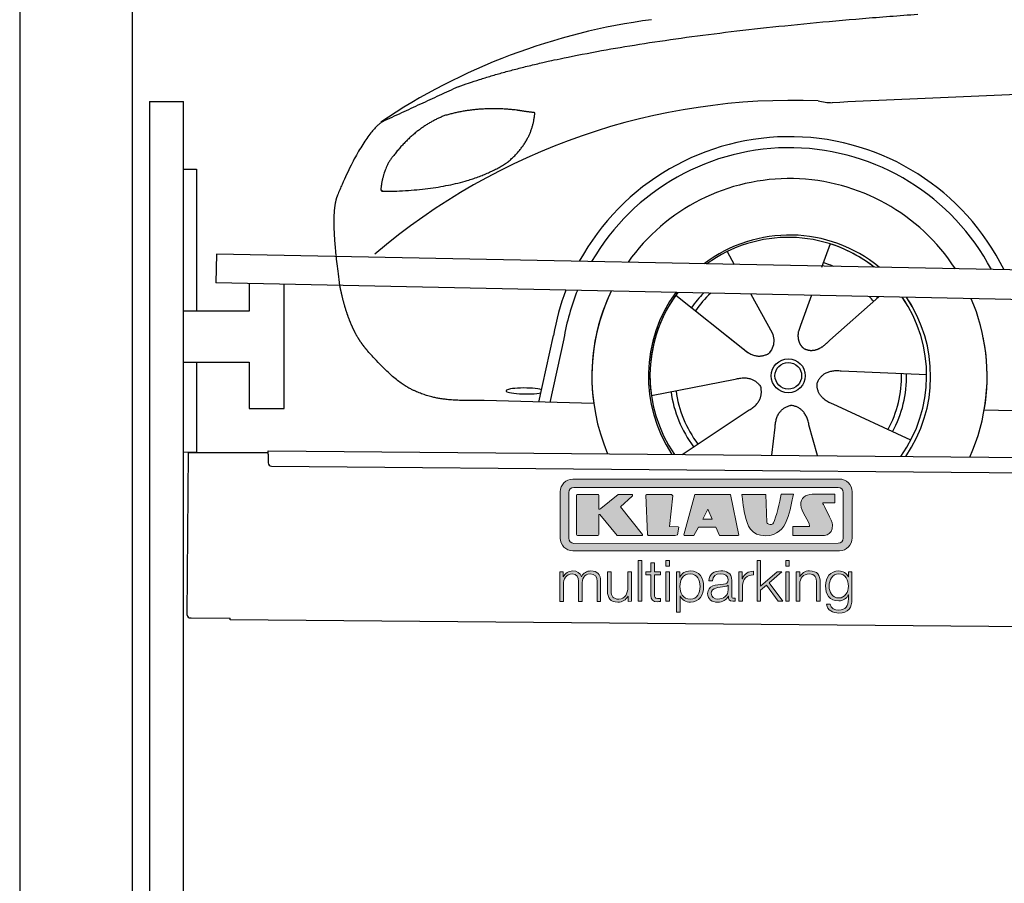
# Model space of a CAD drawing. Header units: millimetres. Extents: x -411 to 6777, y 0 to 6677.
# Tile 2 of 6: x 0 to 1744, y 3728 to 5257. Entities that reach past the tile are written whole.
import ezdxf

# ---------------------------------------------------------------- set-up
doc = ezdxf.new("R2010")
doc.units = ezdxf.units.MM
for name, color, linetype, lineweight in [('car', 10, 'Continuous', 25), ('Gebäude', 7, 'Continuous', 25), ('Logo', 7, 'Continuous', 25), ('Plattform', 7, 'Continuous', 25), ('Ständer hinten', 7, 'Continuous', 25)]:
    doc.layers.add(name, color=color, linetype=linetype, lineweight=lineweight)

# ---------------------------------------------------------------- blocks, each defined once
blk = doc.blocks.new('Car')
at = {"layer": 'car'}
for p, q in [((1390.5, 4873), (1375.8, 4831.1)), ((1208.4, 4857.6), (1221.1, 4835.1)), ((1208.5, 4857.6), (1221.2, 4835.1)), ((1118.1, 4779.5), (1237.6, 4686.6)), ((1250.7, 4782.9), (1289.2, 4714.6)), ((1358.4, 4781.6), (1339.4, 4727.7)), ((1477.6, 4780.2), (1391.5, 4702.7)), ((1339.4, 4727.7), (1335.7, 4717.3)), ((1200.2, 4715.7), (1246.7, 4679.5)), ((877.5, 4588.2), (902.1, 4706.1)), ((920.6, 4700.8), (897, 4587.9)), ((1563.6, 4642.7), (1412.2, 4647.7)), ((1076.4, 4601.5), (1224.8, 4631.8)), ((974.5, 4586.5), (780.3, 4590)), ((1536.4, 4526.5), (1398.5, 4589.2)), ((1131.9, 4497.8), (1248.1, 4576.5)), ((1666.2, 4581.7), (3715.1, 4547)), ((1371.8, 4497.9), (1356, 4552.5)), ((1290.6, 4497.8), (1296.2, 4547.4))]:
    blk.add_line(p, q, dxfattribs=at)
for radius in [30.1, 23.6]:
    blk.add_circle((1318.6, 4638.8), radius, dxfattribs=at)
for centre, radius, start, end in [((1227.6, 4155.6), 1122.3, 98.0395, 124.4377), ((1332.2, 3985.2), 1141.2, 88.2487, 130.916), ((1393.5, 5240.3), 117.4, 256.9855, 269.1884), ((1320.7, 4637.9), 424.2, 26.9197, 151.8432), ((1320.4, 4637.7), 404.8, 28.396, 150.3669), ((1320.7, 4637.9), 350, 33.4585, 145.3045), ((1320.7, 4637.9), 250, 51.0494, 127.7135), ((1318.6, 4638.8), 245, 52.2371, 126.5259), ((1318.6, 4638.8), 245, 52.2371, 72.9266), ((1318.6, 4638.8), 209.6, 68.0621, 73.3995), ((1320.7, 4637.9), 424.2, 159.4632, 170.7471), ((1320.7, 4637.9), 424.2, 159.4632, 170.7471), ((1320.4, 4637.7), 404.8, 158.434, 171.0238), ((1320.7, 4637.9), 350, 155.0104, 203.6179), ((1320.7, 4637.9), 350, 155.0104, 188.4487), ((1320.7, 4637.9), 350, 155.0104, 157.8717), ((1320.7, 4637.9), 250, 144.1237, 214.1037), ((1318.6, 4638.8), 245, 143.5289, 188.7348), ((1318.6, 4638.8), 245, 144.9266, 215.1376), ((1320.7, 4637.9), 250, 144.1237, 148.496), ((1318.6, 4638.8), 245, 143.5289, 148.0172), ((1318.6, 4638.8), 209.6, 136.2024, 145.3995), ((1318.6, 4638.8), 200.6, 133.7482, 145.5463), ((1318.6, 4638.8), 200.6, 41.6402, 44.9032), ((1318.6, 4638.8), 200.6, 41.6402, 44.9032), ((1318.6, 4638.8), 209.6, 41.655, 42.449), ((1318.6, 4638.8), 245, 30.7457, 35.1225), ((1318.6, 4638.8), 245, 324.9119, 35.1225), ((1320.7, 4637.9), 250, 30.267, 34.5277), ((1320.7, 4637.9), 250, 325.9458, 34.5277), ((1320.7, 4637.9), 350, 350.7505, 23.641), ((1320.7, 4637.9), 350, 350.7505, 23.641), ((1320.7, 4637.9), 350, 336.4317, 11.924), ((1318.6, 4638.8), 200.6, 332.1152, 1.5463), ((1318.6, 4638.8), 209.6, 332.262, 1.3995), ((1318.6, 4638.8), 209.6, 188.262, 217.3995), ((1318.6, 4638.8), 200.6, 188.1152, 217.5463)]:
    blk.add_arc(centre, radius, start, end, dxfattribs=at)
blk.add_ellipse((852.8, 4607.6), major_axis=(33.6, 0), ratio=0.157274, start_param=0.513473, end_param=5.704241, dxfattribs=at)
for points, degree in [([(729.5, 5145.1), (965.3, 5233.8), (1541.9, 5281)], 2), ([(4700.6, 5237), (3823.9, 5257.4), (1391.9, 5122.9)], 2), ([(729.5, 5145.1), (595.8, 5081.9)], 1), ([(705.9, 5093.8), (653.8, 5072.6), (616.3, 5022.3)], 2), ([(832.8, 5104.7), (765.2, 5111.8), (705.9, 5093.8)], 2), ([(816.5, 5011.1), (862.2, 5048.5), (865.5, 5100.4)], 2), ([(865.5, 5100.4), (847.7, 5102.3), (832.8, 5104.7)], 2), ([(595.8, 5081.9), (561.4, 5058.8), (517.4, 4951.3)], 2), ([(616.3, 5022.3), (598.2, 5002.3), (593.8, 4961)], 2), ([(595.1, 4958.7), (739.8, 4960.6), (816.5, 5011.1)], 2), ([(593.8, 4961), (597.2, 4960.9), (595.1, 4958.7)], 2), ([(517.4, 4951.3), (511, 4935.4), (509.2, 4906.9), (510.6, 4874.5), (522.5, 4791.4)], 4), ([(1237.6, 4686.6), (1261.1, 4664.9), (1284.3, 4678.4)], 2), ([(1412.2, 4647.7), (1380.5, 4651.4), (1369.7, 4626.8)], 2), ([(1224.8, 4631.8), (1255.5, 4640.8), (1270.2, 4618.4)], 2), ([(1398.5, 4589.2), (1368.4, 4600), (1369.7, 4626.8)], 2), ([(1248.1, 4576.5), (1276, 4592.2), (1270.2, 4618.4)], 2), ([(1296.2, 4547.4), (1297.1, 4579.4), (1323, 4586.5)], 2), ([(1356, 4552.5), (1349.7, 4583.8), (1323, 4586.5)], 2)]:
    blk.add_open_spline(points, degree=degree, dxfattribs=at)
for points, degree, knots in [([(522.5, 4791.4), (523.4, 4787.2), (524.3, 4783), (525.3, 4778.9), (526.3, 4774.8), (529.9, 4760), (534, 4746.4), (538.6, 4734), (543.5, 4722.7)], 4, [0.4914944, 0.4914944, 0.4914944, 0.4914944, 0.4914944, 0.5422469, 0.5422469, 0.5422469, 0.5422469, 0.728655, 0.728655, 0.728655, 0.728655, 0.728655]), ([(543.2, 4723.4), (544.6, 4720.2), (546, 4717.1), (547.5, 4714.1), (548.9, 4711.3), (554.7, 4700.2), (560.7, 4690.9), (567, 4683), (573.6, 4675.6)], 4, [0.7288005, 0.7288005, 0.7288005, 0.7288005, 0.7288005, 0.7843928, 0.7843928, 0.7843928, 0.7843928, 1, 1, 1, 1, 1]), ([(1289.2, 4714.6), (1290.9, 4710.5), (1291.9, 4706.6), (1292.2, 4702.7), (1293, 4694.1), (1290.3, 4686), (1284.3, 4678.4)], 3, [0.2167758, 0.2167758, 0.2167758, 0.2167758, 0.4600873, 0.4600873, 0.4600873, 1, 1, 1, 1]), ([(1335.7, 4717.3), (1335.2, 4714.2), (1334.9, 4711.2), (1335, 4708.2), (1335.4, 4705.4), (1336.2, 4699.7), (1338.3, 4694.3), (1341.9, 4689.8), (1346.8, 4686.8)], 4, [0.3191838, 0.3191838, 0.3191838, 0.3191838, 0.3191838, 0.5438253, 0.5438253, 0.5438253, 0.5438253, 1, 1, 1, 1, 1]), ([(1391.5, 4702.7), (1391.5, 4702.7), (1391.5, 4702.7), (1391.5, 4702.7), (1391.5, 4702.7), (1382.4, 4692.9), (1371.9, 4682.8), (1357.6, 4680.3), (1346.8, 4686.8)], 4, [-0.000003, -0.000003, -0.000003, -0.000003, -0.000003, 0, 0, 0, 0, 1, 1, 1, 1, 1]), ([(780.3, 4590), (755.6, 4590.4), (700, 4586.3), (663.8, 4599.9), (619.9, 4624.6), (573.6, 4675.6)], 4, [0, 0, 0, 0, 0, 0.597866, 1, 1, 1, 1, 1])]:
    blk.add_open_spline(points, degree=degree, knots=knots, dxfattribs=at)
blk = doc.blocks.new('KLAUS')
at = {"layer": 'Logo'}
h = blk.add_hatch(color=8, dxfattribs=at)
h.dxf.hatch_style = 2
edge = h.paths.add_edge_path()
edge.add_spline(control_points=[(3.6, 29.09), (2.88, 29.09), (2.3, 28.51), (2.3, 27.8), (2.3, 27.8), (2.3, 16.11), (2.3, 16.11), (2.3, 15.39), (2.88, 14.81), (3.6, 14.81), (3.6, 14.81), (71.16, 14.81), (71.16, 14.81), (71.88, 14.81), (72.46, 15.39), (72.46, 16.11), (72.46, 16.11), (72.46, 27.8), (72.46, 27.8), (72.46, 28.51), (71.88, 29.09), (71.16, 29.09), (71.16, 29.09), (3.6, 29.09), (3.6, 29.09), (3.6, 29.09), (3.6, 29.09), (3.6, 29.09)], knot_values=[0, 0, 0, 0, 1, 1, 1, 2, 2, 2, 3, 3, 3, 4, 4, 4, 5, 5, 5, 6, 6, 6, 7, 7, 7, 8, 8, 8, 9, 9, 9, 9], degree=3, periodic=0)
edge = h.paths.add_edge_path()
edge.add_spline(control_points=[(3.35, 31.23), (3.35, 31.23), (71.47, 31.23), (71.47, 31.23), (73.26, 31.23), (74.71, 29.77), (74.71, 27.99), (74.71, 27.99), (74.71, 16.17), (74.71, 16.17), (74.71, 14.38), (73.26, 12.93), (71.47, 12.93), (71.47, 12.93), (3.35, 12.93), (3.35, 12.93), (1.56, 12.93), (0.11, 14.38), (0.11, 16.17), (0.11, 16.17), (0.11, 27.99), (0.11, 27.99), (0.11, 29.77), (1.56, 31.23), (3.35, 31.23), (3.35, 31.23), (3.35, 31.23), (3.35, 31.23)], knot_values=[0, 0, 0, 0, 1, 1, 1, 2, 2, 2, 3, 3, 3, 4, 4, 4, 5, 5, 5, 6, 6, 6, 7, 7, 7, 8, 8, 8, 9, 9, 9, 9], degree=3, periodic=0)
h = blk.add_hatch(color=8, dxfattribs=at)
h.dxf.hatch_style = 2
edge = h.paths.add_edge_path()
edge.add_spline(control_points=[(4.5, 27.33), (4.5, 27.33), (9.7, 27.33), (9.7, 27.33), (9.84, 27.33), (9.96, 27.22), (9.96, 27.08), (9.96, 27.08), (9.96, 23.69), (9.96, 23.69), (9.96, 23.69), (9.94, 23.64), (10.04, 23.59), (10.14, 23.53), (10.2, 23.57), (10.2, 23.57), (10.2, 23.57), (10.51, 23.75), (10.51, 23.75), (10.51, 23.75), (14.94, 27.33), (14.94, 27.33), (14.94, 27.33), (18.41, 27.33), (18.41, 27.33), (18.41, 27.33), (18.49, 27.33), (18.56, 27.2), (18.65, 27.04), (18.53, 26.91), (18.53, 26.91), (18.53, 26.91), (15.49, 24.11), (15.49, 24.11), (15.49, 24.11), (21.14, 17.06), (21.14, 17.06), (21.14, 17.06), (21.13, 16.91), (21.13, 16.91), (21.08, 16.84), (20.99, 16.82), (20.99, 16.82), (20.99, 16.82), (14.7, 16.82), (14.7, 16.82), (14.7, 16.82), (10.26, 22.17), (10.26, 22.17), (10.26, 22.17), (10.19, 22.24), (10.08, 22.21), (9.97, 22.18), (9.96, 22.11), (9.96, 22.11), (9.96, 22.11), (9.96, 17.08), (9.96, 17.08), (9.96, 16.94), (9.84, 16.82), (9.7, 16.82), (9.7, 16.82), (4.5, 16.82), (4.5, 16.82), (4.36, 16.82), (4.25, 16.94), (4.25, 17.08), (4.25, 17.08), (4.25, 27.08), (4.25, 27.08), (4.25, 27.22), (4.36, 27.33), (4.5, 27.33), (4.5, 27.33), (4.5, 27.33), (4.5, 27.33)], knot_values=[0, 0, 0, 0, 1, 1, 1, 2, 2, 2, 3, 3, 3, 4, 4, 4, 5, 5, 5, 6, 6, 6, 7, 7, 7, 8, 8, 8, 9, 9, 9, 10, 10, 10, 11, 11, 11, 12, 12, 12, 13, 13, 13, 14, 14, 14, 15, 15, 15, 16, 16, 16, 17, 17, 17, 18, 18, 18, 19, 19, 19, 20, 20, 20, 21, 21, 21, 22, 22, 22, 23, 23, 23, 24, 24, 24, 25, 25, 25, 25], degree=3, periodic=0)
h = blk.add_hatch(color=8, dxfattribs=at)
h.dxf.hatch_style = 2
h.paths.add_polyline_path([(22.42, 17.06), (21.97, 27.15), (22.24, 27.33), (28.55, 27.33), (28.86, 26.97), (28.01, 19.08), (30.26, 19.07), (30.44, 18.95), (30.08, 16.95), (29.49, 16.82), (22.6, 16.82)])
h = blk.add_hatch(color=8, dxfattribs=at)
h.paths.add_polyline_path([(36.52, 21.01), (38.93, 21.01), (37.87, 23.57)])
h.paths.add_polyline_path([(34.52, 27.33), (43.65, 27.33), (45.76, 16.94), (45.57, 16.82), (40.83, 16.82), (39.89, 18.95), (35.42, 18.95), (34.27, 16.82), (31.78, 16.82), (31.66, 17)])
h = blk.add_hatch(color=8, dxfattribs=at)
h.dxf.hatch_style = 2
edge = h.paths.add_edge_path()
edge.add_spline(control_points=[(52.69, 27.32), (52.69, 27.32), (52.88, 20.14), (52.88, 20.14), (53.01, 19.89), (53.2, 19.77), (53.43, 19.71), (53.91, 19.59), (54.43, 19.57), (54.64, 20.03), (55.23, 21.34), (56.27, 25.45), (56.6, 27.33), (56.6, 27.33), (59.77, 27.33), (59.77, 27.33), (58.77, 23.9), (58.56, 16.82), (52.63, 16.76), (48.72, 16.72), (48.01, 19.35), (47.27, 22.24), (46.89, 23.68), (46.54, 27.33), (46.54, 27.33), (46.54, 27.33), (52.69, 27.32), (52.69, 27.32), (52.69, 27.32), (52.69, 27.32), (52.69, 27.32)], knot_values=[0, 0, 0, 0, 1, 1, 1, 2, 2, 2, 3, 3, 3, 4, 4, 4, 5, 5, 5, 6, 6, 6, 7, 7, 7, 8, 8, 8, 9, 9, 9, 10, 10, 10, 10], degree=3, periodic=0)
h = blk.add_hatch(color=8, dxfattribs=at)
h.dxf.hatch_style = 2
edge = h.paths.add_edge_path()
edge.add_spline(control_points=[(64.46, 27.33), (64.46, 27.33), (70.31, 27.33), (70.31, 27.33), (70.31, 26.52), (70.31, 26.02), (70.31, 25.12), (70.31, 25.12), (67.3, 25.12), (67.3, 25.12), (67.24, 25.04), (67.25, 25.11), (67.25, 24.91), (67.25, 24.88), (69.73, 20.38), (69.73, 19.57), (69.73, 16.4), (67.22, 16.81), (65.9, 16.82), (65.9, 16.82), (59.59, 16.82), (59.59, 16.82), (59.59, 17.76), (59.59, 18.23), (59.59, 19.14), (59.59, 19.14), (63.75, 19.14), (63.75, 19.14), (63.82, 19.22), (63.81, 19.11), (63.81, 19.31), (63.81, 20.32), (61.58, 23.06), (61.58, 24.63), (61.58, 26.33), (62.83, 27.34), (64.46, 27.33), (64.46, 27.33), (64.46, 27.33), (64.46, 27.33)], knot_values=[0, 0, 0, 0, 1, 1, 1, 2, 2, 2, 3, 3, 3, 4, 4, 4, 5, 5, 5, 6, 6, 6, 7, 7, 7, 8, 8, 8, 9, 9, 9, 10, 10, 10, 11, 11, 11, 12, 12, 12, 13, 13, 13, 13], degree=3, periodic=0)
h = blk.add_hatch(color=30, dxfattribs=at)
h.dxf.hatch_style = 2
h.paths.add_polyline_path([(20.07, 0), (20.99, 0), (20.99, 10.45), (20.07, 10.45)])
h = blk.add_hatch(color=30, dxfattribs=at)
h.paths.add_polyline_path([(27.1, 0), (28.03, 0), (28.03, 7.55), (27.1, 7.55)])
h.paths.add_polyline_path([(27.1, 8.98), (28.03, 8.98), (28.03, 10.45), (27.1, 10.45)])
h = blk.add_hatch(color=30, dxfattribs=at)
h.dxf.hatch_style = 2
h.paths.add_polyline_path([(50.4, 0), (51.32, 0), (51.32, 2.87), (52.82, 4.11), (55.8, 0), (56.96, 0), (53.52, 4.76), (56.74, 7.55), (55.51, 7.55), (51.32, 3.89), (51.32, 10.45), (50.4, 10.45)])
h = blk.add_hatch(color=30, dxfattribs=at)
h.paths.add_polyline_path([(57.74, 0), (58.66, 0), (58.66, 7.55), (57.74, 7.55)])
h.paths.add_polyline_path([(57.74, 8.98), (58.66, 8.98), (58.66, 10.45), (57.74, 10.45)])
h = blk.add_hatch(color=30, dxfattribs=at)
h.dxf.hatch_style = 2
edge = h.paths.add_edge_path()
edge.add_spline(control_points=[(0, 0), (0, 0), (0.92, 0), (0.92, 0), (0.92, 0), (0.92, 4.22), (0.92, 4.22), (0.94, 5.8), (1.58, 7), (3.18, 7), (4.35, 7), (4.77, 6.15), (4.76, 5.12), (4.76, 5.12), (4.76, 0), (4.76, 0), (4.76, 0), (5.68, 0), (5.68, 0), (5.68, 0), (5.68, 4.27), (5.68, 4.27), (5.68, 5.68), (6.14, 7), (7.73, 7), (9.05, 7), (9.52, 6.32), (9.52, 5.08), (9.52, 5.08), (9.52, 0), (9.52, 0), (9.52, 0), (10.44, 0), (10.44, 0), (10.44, 0), (10.44, 5.12), (10.44, 5.12), (10.44, 6.91), (9.59, 7.77), (7.94, 7.77), (6.94, 7.77), (5.99, 7.29), (5.54, 6.3), (5.26, 7.29), (4.36, 7.77), (3.37, 7.77), (2.17, 7.77), (1.38, 7.19), (0.89, 6.28), (0.89, 6.28), (0.85, 6.28), (0.85, 6.28), (0.85, 6.28), (0.85, 7.55), (0.85, 7.55), (0.85, 7.55), (0, 7.55), (0, 7.55), (0, 7.55), (0, 0), (0, 0), (0, 0), (0, 0), (0, 0)], knot_values=[0, 0, 0, 0, 1, 1, 1, 2, 2, 2, 3, 3, 3, 4, 4, 4, 5, 5, 5, 6, 6, 6, 7, 7, 7, 8, 8, 8, 9, 9, 9, 10, 10, 10, 11, 11, 11, 12, 12, 12, 13, 13, 13, 14, 14, 14, 15, 15, 15, 16, 16, 16, 17, 17, 17, 18, 18, 18, 19, 19, 19, 20, 20, 20, 21, 21, 21, 21], degree=3, periodic=0)
h = blk.add_hatch(color=30, dxfattribs=at)
h.dxf.hatch_style = 2
edge = h.paths.add_edge_path()
edge.add_spline(control_points=[(18.31, 7.55), (18.31, 7.55), (17.39, 7.55), (17.39, 7.55), (17.39, 7.55), (17.39, 3.59), (17.39, 3.59), (17.39, 2.05), (16.7, 0.56), (15.12, 0.56), (13.66, 0.56), (13.15, 1.27), (13.1, 2.64), (13.1, 2.64), (13.1, 7.55), (13.1, 7.55), (13.1, 7.55), (12.18, 7.55), (12.18, 7.55), (12.18, 7.55), (12.18, 2.65), (12.18, 2.65), (12.18, 0.89), (12.93, -0.22), (14.83, -0.22), (15.96, -0.22), (16.95, 0.35), (17.44, 1.36), (17.44, 1.36), (17.47, 1.36), (17.47, 1.36), (17.47, 1.36), (17.47, 0), (17.47, 0), (17.47, 0), (18.31, 0), (18.31, 0), (18.31, 0), (18.31, 7.55), (18.31, 7.55), (18.31, 7.55), (18.31, 7.55), (18.31, 7.55)], knot_values=[0, 0, 0, 0, 1, 1, 1, 2, 2, 2, 3, 3, 3, 4, 4, 4, 5, 5, 5, 6, 6, 6, 7, 7, 7, 8, 8, 8, 9, 9, 9, 10, 10, 10, 11, 11, 11, 12, 12, 12, 13, 13, 13, 14, 14, 14, 14], degree=3, periodic=0)
h = blk.add_hatch(color=30, dxfattribs=at)
h.dxf.hatch_style = 2
edge = h.paths.add_edge_path()
edge.add_spline(control_points=[(24.22, 9.82), (24.22, 9.82), (23.3, 9.82), (23.3, 9.82), (23.3, 9.82), (23.3, 7.55), (23.3, 7.55), (23.3, 7.55), (21.98, 7.55), (21.98, 7.55), (21.98, 7.55), (21.98, 6.78), (21.98, 6.78), (21.98, 6.78), (23.3, 6.78), (23.3, 6.78), (23.3, 6.78), (23.3, 1.61), (23.3, 1.61), (23.28, 0.32), (23.71, -0.09), (24.94, -0.09), (25.22, -0.09), (25.48, -0.06), (25.76, -0.06), (25.76, -0.06), (25.76, 0.73), (25.76, 0.73), (25.5, 0.7), (25.23, 0.69), (24.97, 0.69), (24.31, 0.73), (24.22, 1.08), (24.22, 1.68), (24.22, 1.68), (24.22, 6.78), (24.22, 6.78), (24.22, 6.78), (25.76, 6.78), (25.76, 6.78), (25.76, 6.78), (25.76, 7.55), (25.76, 7.55), (25.76, 7.55), (24.22, 7.55), (24.22, 7.55), (24.22, 7.55), (24.22, 9.82), (24.22, 9.82), (24.22, 9.82), (24.22, 9.82), (24.22, 9.82)], knot_values=[0, 0, 0, 0, 1, 1, 1, 2, 2, 2, 3, 3, 3, 4, 4, 4, 5, 5, 5, 6, 6, 6, 7, 7, 7, 8, 8, 8, 9, 9, 9, 10, 10, 10, 11, 11, 11, 12, 12, 12, 13, 13, 13, 14, 14, 14, 15, 15, 15, 16, 16, 16, 17, 17, 17, 17], degree=3, periodic=0)
h = blk.add_hatch(color=30, dxfattribs=at)
edge = h.paths.add_edge_path()
edge.add_spline(control_points=[(35.84, 3.78), (35.84, 2.21), (35.12, 0.56), (33.37, 0.56), (31.4, 0.56), (30.72, 2.21), (30.72, 3.78), (30.72, 5.49), (31.33, 7), (33.37, 7), (35.12, 7), (35.84, 5.34), (35.84, 3.78), (35.84, 3.78), (35.84, 3.78), (35.84, 3.78)], knot_values=[0, 0, 0, 0, 1, 1, 1, 2, 2, 2, 3, 3, 3, 4, 4, 4, 5, 5, 5, 5], degree=3, periodic=0)
edge = h.paths.add_edge_path()
edge.add_spline(control_points=[(29.79, -2.8), (29.79, -2.8), (30.72, -2.8), (30.72, -2.8), (30.72, -2.8), (30.72, 1.43), (30.72, 1.43), (30.72, 1.43), (30.74, 1.43), (30.74, 1.43), (31.14, 0.35), (32.24, -0.22), (33.37, -0.22), (35.66, -0.22), (36.76, 1.64), (36.76, 3.78), (36.76, 5.91), (35.66, 7.77), (33.37, 7.77), (32.15, 7.77), (31.1, 7.14), (30.67, 6.12), (30.67, 6.12), (30.64, 6.12), (30.64, 6.12), (30.64, 6.12), (30.64, 7.55), (30.64, 7.55), (30.64, 7.55), (29.79, 7.55), (29.79, 7.55), (29.79, 7.55), (29.79, -2.8), (29.79, -2.8), (29.79, -2.8), (29.79, -2.8), (29.79, -2.8)], knot_values=[0, 0, 0, 0, 1, 1, 1, 2, 2, 2, 3, 3, 3, 4, 4, 4, 5, 5, 5, 6, 6, 6, 7, 7, 7, 8, 8, 8, 9, 9, 9, 10, 10, 10, 11, 11, 11, 12, 12, 12, 12], degree=3, periodic=0)
h = blk.add_hatch(color=30, dxfattribs=at)
edge = h.paths.add_edge_path()
edge.add_spline(control_points=[(43.03, 2.93), (43.04, 1.45), (41.8, 0.56), (40.39, 0.56), (39.53, 0.56), (38.71, 1.13), (38.71, 2.05), (38.71, 3.53), (40.66, 3.51), (42.22, 3.79), (42.47, 3.84), (42.88, 3.91), (43, 4.13), (43, 4.13), (43.03, 4.13), (43.03, 4.13), (43.03, 4.13), (43.03, 2.93), (43.03, 2.93), (43.03, 2.93), (43.03, 2.93), (43.03, 2.93)], knot_values=[0, 0, 0, 0, 1, 1, 1, 2, 2, 2, 3, 3, 3, 4, 4, 4, 5, 5, 5, 6, 6, 6, 7, 7, 7, 7], degree=3, periodic=0)
edge = h.paths.add_edge_path()
edge.add_spline(control_points=[(39.03, 5.24), (39.06, 6.47), (39.91, 7), (41.05, 7), (42.14, 7), (43.03, 6.69), (43.03, 5.45), (43.03, 4.61), (42.6, 4.51), (41.84, 4.42), (39.85, 4.19), (37.79, 4.11), (37.79, 1.99), (37.79, 0.47), (38.93, -0.22), (40.32, -0.22), (41.77, -0.22), (42.43, 0.34), (43.07, 1.32), (43.07, 1.32), (43.1, 1.32), (43.1, 1.32), (43.1, 0.53), (43.25, 0), (44.19, 0), (44.43, 0), (44.58, 0.01), (44.79, 0.06), (44.79, 0.06), (44.79, 0.83), (44.79, 0.83), (44.71, 0.81), (44.6, 0.78), (44.49, 0.78), (44.13, 0.78), (43.95, 0.98), (43.95, 1.33), (43.95, 1.33), (43.95, 5.34), (43.95, 5.34), (43.95, 7.36), (42.5, 7.77), (41.17, 7.77), (39.44, 7.77), (38.2, 7.01), (38.11, 5.24), (38.11, 5.24), (39.03, 5.24), (39.03, 5.24), (39.03, 5.24), (39.03, 5.24), (39.03, 5.24)], knot_values=[0, 0, 0, 0, 1, 1, 1, 2, 2, 2, 3, 3, 3, 4, 4, 4, 5, 5, 5, 6, 6, 6, 7, 7, 7, 8, 8, 8, 9, 9, 9, 10, 10, 10, 11, 11, 11, 12, 12, 12, 13, 13, 13, 14, 14, 14, 15, 15, 15, 16, 16, 16, 17, 17, 17, 17], degree=3, periodic=0)
h = blk.add_hatch(color=30, dxfattribs=at)
h.dxf.hatch_style = 2
edge = h.paths.add_edge_path()
edge.add_spline(control_points=[(45.79, 0), (45.79, 0), (46.71, 0), (46.71, 0), (46.71, 0), (46.71, 4.03), (46.71, 4.03), (46.71, 5.59), (47.85, 6.82), (49.52, 6.73), (49.52, 6.73), (49.52, 7.66), (49.52, 7.66), (48.16, 7.72), (47.14, 7), (46.67, 5.78), (46.67, 5.78), (46.64, 5.78), (46.64, 5.78), (46.64, 5.78), (46.64, 7.55), (46.64, 7.55), (46.64, 7.55), (45.79, 7.55), (45.79, 7.55), (45.79, 7.55), (45.79, 0), (45.79, 0), (45.79, 0), (45.79, 0), (45.79, 0)], knot_values=[0, 0, 0, 0, 1, 1, 1, 2, 2, 2, 3, 3, 3, 4, 4, 4, 5, 5, 5, 6, 6, 6, 7, 7, 7, 8, 8, 8, 9, 9, 9, 10, 10, 10, 10], degree=3, periodic=0)
h = blk.add_hatch(color=30, dxfattribs=at)
h.dxf.hatch_style = 2
edge = h.paths.add_edge_path()
edge.add_spline(control_points=[(60.41, 0), (60.41, 0), (61.33, 0), (61.33, 0), (61.33, 0), (61.33, 4.41), (61.33, 4.41), (61.36, 5.89), (62.24, 7), (63.7, 7), (65.2, 7), (65.62, 6.02), (65.62, 4.71), (65.62, 4.71), (65.62, 0), (65.62, 0), (65.62, 0), (66.54, 0), (66.54, 0), (66.54, 0), (66.54, 4.86), (66.54, 4.86), (66.54, 6.66), (65.9, 7.77), (63.78, 7.77), (62.71, 7.77), (61.7, 7.16), (61.36, 6.25), (61.36, 6.25), (61.33, 6.25), (61.33, 6.25), (61.33, 6.25), (61.33, 7.55), (61.33, 7.55), (61.33, 7.55), (60.41, 7.55), (60.41, 7.55), (60.41, 7.55), (60.41, 0), (60.41, 0), (60.41, 0), (60.41, 0), (60.41, 0)], knot_values=[0, 0, 0, 0, 1, 1, 1, 2, 2, 2, 3, 3, 3, 4, 4, 4, 5, 5, 5, 6, 6, 6, 7, 7, 7, 8, 8, 8, 9, 9, 9, 10, 10, 10, 11, 11, 11, 12, 12, 12, 13, 13, 13, 14, 14, 14, 14], degree=3, periodic=0)
h = blk.add_hatch(color=30, dxfattribs=at)
edge = h.paths.add_edge_path()
edge.add_spline(control_points=[(71.32, 0.86), (69.62, 0.86), (68.83, 2.34), (68.83, 3.86), (68.83, 5.43), (69.56, 7), (71.32, 7), (73.06, 7), (73.75, 5.34), (73.75, 3.86), (73.75, 2.33), (72.91, 0.86), (71.32, 0.86), (71.32, 0.86), (71.32, 0.86), (71.32, 0.86)], knot_values=[0, 0, 0, 0, 1, 1, 1, 2, 2, 2, 3, 3, 3, 4, 4, 4, 5, 5, 5, 5], degree=3, periodic=0)
edge = h.paths.add_edge_path()
edge.add_spline(control_points=[(74.67, 7.55), (74.67, 7.55), (73.75, 7.55), (73.75, 7.55), (73.75, 7.55), (73.75, 6.25), (73.75, 6.25), (73.75, 6.25), (73.72, 6.25), (73.72, 6.25), (73.35, 7.09), (72.41, 7.77), (71.32, 7.77), (69.13, 7.77), (67.9, 6.05), (67.9, 3.97), (67.9, 1.82), (68.9, 0.09), (71.32, 0.09), (72.4, 0.09), (73.29, 0.72), (73.72, 1.64), (73.72, 1.64), (73.75, 1.64), (73.75, 1.64), (73.75, 1.64), (73.75, 0.61), (73.75, 0.61), (73.75, -1.23), (73.01, -2.24), (71.32, -2.24), (70.29, -2.24), (69.31, -1.85), (69.1, -0.73), (69.1, -0.73), (68.18, -0.73), (68.18, -0.73), (68.31, -2.34), (69.81, -3.02), (71.32, -3.02), (73.79, -3.02), (74.65, -1.64), (74.67, 0.61), (74.67, 0.61), (74.67, 7.55), (74.67, 7.55), (74.67, 7.55), (74.67, 7.55), (74.67, 7.55)], knot_values=[0, 0, 0, 0, 1, 1, 1, 2, 2, 2, 3, 3, 3, 4, 4, 4, 5, 5, 5, 6, 6, 6, 7, 7, 7, 8, 8, 8, 9, 9, 9, 10, 10, 10, 11, 11, 11, 12, 12, 12, 13, 13, 13, 14, 14, 14, 15, 15, 15, 16, 16, 16, 16], degree=3, periodic=0)
at = {"layer": 'Logo', "lineweight": 0}
for points in [[(22.42, 17.06), (21.97, 27.15), (22.24, 27.33), (28.55, 27.33), (28.86, 26.97), (28.01, 19.08), (30.26, 19.07), (30.44, 18.95), (30.08, 16.95), (29.49, 16.82), (22.6, 16.82), (22.42, 17.06), (22.42, 17.06)], [(34.52, 27.33), (43.65, 27.33), (45.76, 16.94), (45.57, 16.82), (40.83, 16.82), (39.89, 18.95), (35.42, 18.95), (34.27, 16.82), (31.78, 16.82), (31.66, 17), (34.52, 27.33), (34.52, 27.33)], [(36.52, 21.01), (38.93, 21.01), (37.87, 23.57), (36.52, 21.01), (36.52, 21.01)], [(20.07, 0), (20.99, 0), (20.99, 10.45), (20.07, 10.45), (20.07, 0), (20.07, 0)], [(27.1, 8.98), (28.03, 8.98), (28.03, 10.45), (27.1, 10.45), (27.1, 8.98), (27.1, 8.98)], [(50.4, 0), (51.32, 0), (51.32, 2.87), (52.82, 4.11), (55.8, 0), (56.96, 0), (53.52, 4.76), (56.74, 7.55), (55.51, 7.55), (51.32, 3.89), (51.32, 10.45), (50.4, 10.45), (50.4, 0), (50.4, 0)], [(57.74, 8.98), (58.66, 8.98), (58.66, 10.45), (57.74, 10.45), (57.74, 8.98), (57.74, 8.98)], [(27.1, 0), (28.03, 0), (28.03, 7.55), (27.1, 7.55), (27.1, 0), (27.1, 0)], [(57.74, 0), (58.66, 0), (58.66, 7.55), (57.74, 7.55), (57.74, 0), (57.74, 0)]]:
    blk.add_lwpolyline(points, dxfattribs=at)
for points, knots in [([(3.35, 31.23), (3.35, 31.23), (71.47, 31.23), (71.47, 31.23), (73.26, 31.23), (74.71, 29.77), (74.71, 27.99), (74.71, 27.99), (74.71, 16.17), (74.71, 16.17), (74.71, 14.38), (73.26, 12.93), (71.47, 12.93), (71.47, 12.93), (3.35, 12.93), (3.35, 12.93), (1.56, 12.93), (0.11, 14.38), (0.11, 16.17), (0.11, 16.17), (0.11, 27.99), (0.11, 27.99), (0.11, 29.77), (1.56, 31.23), (3.35, 31.23), (3.35, 31.23), (3.35, 31.23), (3.35, 31.23)], [0, 0, 0, 0, 1, 1, 1, 2, 2, 2, 3, 3, 3, 4, 4, 4, 5, 5, 5, 6, 6, 6, 7, 7, 7, 8, 8, 8, 9, 9, 9, 9]), ([(3.6, 29.09), (2.88, 29.09), (2.3, 28.51), (2.3, 27.8), (2.3, 27.8), (2.3, 16.11), (2.3, 16.11), (2.3, 15.39), (2.88, 14.81), (3.6, 14.81), (3.6, 14.81), (71.16, 14.81), (71.16, 14.81), (71.88, 14.81), (72.46, 15.39), (72.46, 16.11), (72.46, 16.11), (72.46, 27.8), (72.46, 27.8), (72.46, 28.51), (71.88, 29.09), (71.16, 29.09), (71.16, 29.09), (3.6, 29.09), (3.6, 29.09), (3.6, 29.09), (3.6, 29.09), (3.6, 29.09)], [0, 0, 0, 0, 1, 1, 1, 2, 2, 2, 3, 3, 3, 4, 4, 4, 5, 5, 5, 6, 6, 6, 7, 7, 7, 8, 8, 8, 9, 9, 9, 9]), ([(4.5, 27.33), (4.5, 27.33), (9.7, 27.33), (9.7, 27.33), (9.84, 27.33), (9.96, 27.22), (9.96, 27.08), (9.96, 27.08), (9.96, 23.69), (9.96, 23.69), (9.96, 23.69), (9.94, 23.64), (10.04, 23.59), (10.14, 23.53), (10.2, 23.57), (10.2, 23.57), (10.2, 23.57), (10.51, 23.75), (10.51, 23.75), (10.51, 23.75), (14.94, 27.33), (14.94, 27.33), (14.94, 27.33), (18.41, 27.33), (18.41, 27.33), (18.41, 27.33), (18.49, 27.33), (18.56, 27.2), (18.65, 27.04), (18.53, 26.91), (18.53, 26.91), (18.53, 26.91), (15.49, 24.11), (15.49, 24.11), (15.49, 24.11), (21.14, 17.06), (21.14, 17.06), (21.14, 17.06), (21.13, 16.91), (21.13, 16.91), (21.08, 16.84), (20.99, 16.82), (20.99, 16.82), (20.99, 16.82), (14.7, 16.82), (14.7, 16.82), (14.7, 16.82), (10.26, 22.17), (10.26, 22.17), (10.26, 22.17), (10.19, 22.24), (10.08, 22.21), (9.97, 22.18), (9.96, 22.11), (9.96, 22.11), (9.96, 22.11), (9.96, 17.08), (9.96, 17.08), (9.96, 16.94), (9.84, 16.82), (9.7, 16.82), (9.7, 16.82), (4.5, 16.82), (4.5, 16.82), (4.36, 16.82), (4.25, 16.94), (4.25, 17.08), (4.25, 17.08), (4.25, 27.08), (4.25, 27.08), (4.25, 27.22), (4.36, 27.33), (4.5, 27.33), (4.5, 27.33), (4.5, 27.33), (4.5, 27.33)], [0, 0, 0, 0, 1, 1, 1, 2, 2, 2, 3, 3, 3, 4, 4, 4, 5, 5, 5, 6, 6, 6, 7, 7, 7, 8, 8, 8, 9, 9, 9, 10, 10, 10, 11, 11, 11, 12, 12, 12, 13, 13, 13, 14, 14, 14, 15, 15, 15, 16, 16, 16, 17, 17, 17, 18, 18, 18, 19, 19, 19, 20, 20, 20, 21, 21, 21, 22, 22, 22, 23, 23, 23, 24, 24, 24, 25, 25, 25, 25]), ([(52.69, 27.32), (52.69, 27.32), (52.88, 20.14), (52.88, 20.14), (53.01, 19.89), (53.2, 19.77), (53.43, 19.71), (53.91, 19.59), (54.43, 19.57), (54.64, 20.03), (55.23, 21.34), (56.27, 25.45), (56.6, 27.33), (56.6, 27.33), (59.77, 27.33), (59.77, 27.33), (58.77, 23.9), (58.56, 16.82), (52.63, 16.76), (48.72, 16.72), (48.01, 19.35), (47.27, 22.24), (46.89, 23.68), (46.54, 27.33), (46.54, 27.33), (46.54, 27.33), (52.69, 27.32), (52.69, 27.32), (52.69, 27.32), (52.69, 27.32), (52.69, 27.32)], [0, 0, 0, 0, 1, 1, 1, 2, 2, 2, 3, 3, 3, 4, 4, 4, 5, 5, 5, 6, 6, 6, 7, 7, 7, 8, 8, 8, 9, 9, 9, 10, 10, 10, 10]), ([(64.46, 27.33), (64.46, 27.33), (70.31, 27.33), (70.31, 27.33), (70.31, 26.52), (70.31, 26.02), (70.31, 25.12), (70.31, 25.12), (67.3, 25.12), (67.3, 25.12), (67.24, 25.04), (67.25, 25.11), (67.25, 24.91), (67.25, 24.88), (69.73, 20.38), (69.73, 19.57), (69.73, 16.4), (67.22, 16.81), (65.9, 16.82), (65.9, 16.82), (59.59, 16.82), (59.59, 16.82), (59.59, 17.76), (59.59, 18.23), (59.59, 19.14), (59.59, 19.14), (63.75, 19.14), (63.75, 19.14), (63.82, 19.22), (63.81, 19.11), (63.81, 19.31), (63.81, 20.32), (61.58, 23.06), (61.58, 24.63), (61.58, 26.33), (62.83, 27.34), (64.46, 27.33), (64.46, 27.33), (64.46, 27.33), (64.46, 27.33)], [0, 0, 0, 0, 1, 1, 1, 2, 2, 2, 3, 3, 3, 4, 4, 4, 5, 5, 5, 6, 6, 6, 7, 7, 7, 8, 8, 8, 9, 9, 9, 10, 10, 10, 11, 11, 11, 12, 12, 12, 13, 13, 13, 13]), ([(0, 0), (0, 0), (0.92, 0), (0.92, 0), (0.92, 0), (0.92, 4.22), (0.92, 4.22), (0.94, 5.8), (1.58, 7), (3.18, 7), (4.35, 7), (4.77, 6.15), (4.76, 5.12), (4.76, 5.12), (4.76, 0), (4.76, 0), (4.76, 0), (5.68, 0), (5.68, 0), (5.68, 0), (5.68, 4.27), (5.68, 4.27), (5.68, 5.68), (6.14, 7), (7.73, 7), (9.05, 7), (9.52, 6.32), (9.52, 5.08), (9.52, 5.08), (9.52, 0), (9.52, 0), (9.52, 0), (10.44, 0), (10.44, 0), (10.44, 0), (10.44, 5.12), (10.44, 5.12), (10.44, 6.91), (9.59, 7.77), (7.94, 7.77), (6.94, 7.77), (5.99, 7.29), (5.54, 6.3), (5.26, 7.29), (4.36, 7.77), (3.37, 7.77), (2.17, 7.77), (1.38, 7.19), (0.89, 6.28), (0.89, 6.28), (0.85, 6.28), (0.85, 6.28), (0.85, 6.28), (0.85, 7.55), (0.85, 7.55), (0.85, 7.55), (0, 7.55), (0, 7.55), (0, 7.55), (0, 0), (0, 0), (0, 0), (0, 0), (0, 0)], [0, 0, 0, 0, 1, 1, 1, 2, 2, 2, 3, 3, 3, 4, 4, 4, 5, 5, 5, 6, 6, 6, 7, 7, 7, 8, 8, 8, 9, 9, 9, 10, 10, 10, 11, 11, 11, 12, 12, 12, 13, 13, 13, 14, 14, 14, 15, 15, 15, 16, 16, 16, 17, 17, 17, 18, 18, 18, 19, 19, 19, 20, 20, 20, 21, 21, 21, 21]), ([(18.31, 7.55), (18.31, 7.55), (17.39, 7.55), (17.39, 7.55), (17.39, 7.55), (17.39, 3.59), (17.39, 3.59), (17.39, 2.05), (16.7, 0.56), (15.12, 0.56), (13.66, 0.56), (13.15, 1.27), (13.1, 2.64), (13.1, 2.64), (13.1, 7.55), (13.1, 7.55), (13.1, 7.55), (12.18, 7.55), (12.18, 7.55), (12.18, 7.55), (12.18, 2.65), (12.18, 2.65), (12.18, 0.89), (12.93, -0.22), (14.83, -0.22), (15.96, -0.22), (16.95, 0.35), (17.44, 1.36), (17.44, 1.36), (17.47, 1.36), (17.47, 1.36), (17.47, 1.36), (17.47, 0), (17.47, 0), (17.47, 0), (18.31, 0), (18.31, 0), (18.31, 0), (18.31, 7.55), (18.31, 7.55), (18.31, 7.55), (18.31, 7.55), (18.31, 7.55)], [0, 0, 0, 0, 1, 1, 1, 2, 2, 2, 3, 3, 3, 4, 4, 4, 5, 5, 5, 6, 6, 6, 7, 7, 7, 8, 8, 8, 9, 9, 9, 10, 10, 10, 11, 11, 11, 12, 12, 12, 13, 13, 13, 14, 14, 14, 14]), ([(24.22, 9.82), (24.22, 9.82), (23.3, 9.82), (23.3, 9.82), (23.3, 9.82), (23.3, 7.55), (23.3, 7.55), (23.3, 7.55), (21.98, 7.55), (21.98, 7.55), (21.98, 7.55), (21.98, 6.78), (21.98, 6.78), (21.98, 6.78), (23.3, 6.78), (23.3, 6.78), (23.3, 6.78), (23.3, 1.61), (23.3, 1.61), (23.28, 0.32), (23.71, -0.09), (24.94, -0.09), (25.22, -0.09), (25.48, -0.06), (25.76, -0.06), (25.76, -0.06), (25.76, 0.73), (25.76, 0.73), (25.5, 0.7), (25.23, 0.69), (24.97, 0.69), (24.31, 0.73), (24.22, 1.08), (24.22, 1.68), (24.22, 1.68), (24.22, 6.78), (24.22, 6.78), (24.22, 6.78), (25.76, 6.78), (25.76, 6.78), (25.76, 6.78), (25.76, 7.55), (25.76, 7.55), (25.76, 7.55), (24.22, 7.55), (24.22, 7.55), (24.22, 7.55), (24.22, 9.82), (24.22, 9.82), (24.22, 9.82), (24.22, 9.82), (24.22, 9.82)], [0, 0, 0, 0, 1, 1, 1, 2, 2, 2, 3, 3, 3, 4, 4, 4, 5, 5, 5, 6, 6, 6, 7, 7, 7, 8, 8, 8, 9, 9, 9, 10, 10, 10, 11, 11, 11, 12, 12, 12, 13, 13, 13, 14, 14, 14, 15, 15, 15, 16, 16, 16, 17, 17, 17, 17]), ([(29.79, -2.8), (29.79, -2.8), (30.72, -2.8), (30.72, -2.8), (30.72, -2.8), (30.72, 1.43), (30.72, 1.43), (30.72, 1.43), (30.74, 1.43), (30.74, 1.43), (31.14, 0.35), (32.24, -0.22), (33.37, -0.22), (35.66, -0.22), (36.76, 1.64), (36.76, 3.78), (36.76, 5.91), (35.66, 7.77), (33.37, 7.77), (32.15, 7.77), (31.1, 7.14), (30.67, 6.12), (30.67, 6.12), (30.64, 6.12), (30.64, 6.12), (30.64, 6.12), (30.64, 7.55), (30.64, 7.55), (30.64, 7.55), (29.79, 7.55), (29.79, 7.55), (29.79, 7.55), (29.79, -2.8), (29.79, -2.8), (29.79, -2.8), (29.79, -2.8), (29.79, -2.8)], [0, 0, 0, 0, 1, 1, 1, 2, 2, 2, 3, 3, 3, 4, 4, 4, 5, 5, 5, 6, 6, 6, 7, 7, 7, 8, 8, 8, 9, 9, 9, 10, 10, 10, 11, 11, 11, 12, 12, 12, 12]), ([(39.03, 5.24), (39.06, 6.47), (39.91, 7), (41.05, 7), (42.14, 7), (43.03, 6.69), (43.03, 5.45), (43.03, 4.61), (42.6, 4.51), (41.84, 4.42), (39.85, 4.19), (37.79, 4.11), (37.79, 1.99), (37.79, 0.47), (38.93, -0.22), (40.32, -0.22), (41.77, -0.22), (42.43, 0.34), (43.07, 1.32), (43.07, 1.32), (43.1, 1.32), (43.1, 1.32), (43.1, 0.53), (43.25, 0), (44.19, 0), (44.43, 0), (44.58, 0.01), (44.79, 0.06), (44.79, 0.06), (44.79, 0.83), (44.79, 0.83), (44.71, 0.81), (44.6, 0.78), (44.49, 0.78), (44.13, 0.78), (43.95, 0.98), (43.95, 1.33), (43.95, 1.33), (43.95, 5.34), (43.95, 5.34), (43.95, 7.36), (42.5, 7.77), (41.17, 7.77), (39.44, 7.77), (38.2, 7.01), (38.11, 5.24), (38.11, 5.24), (39.03, 5.24), (39.03, 5.24), (39.03, 5.24), (39.03, 5.24), (39.03, 5.24)], [0, 0, 0, 0, 1, 1, 1, 2, 2, 2, 3, 3, 3, 4, 4, 4, 5, 5, 5, 6, 6, 6, 7, 7, 7, 8, 8, 8, 9, 9, 9, 10, 10, 10, 11, 11, 11, 12, 12, 12, 13, 13, 13, 14, 14, 14, 15, 15, 15, 16, 16, 16, 17, 17, 17, 17]), ([(45.79, 0), (45.79, 0), (46.71, 0), (46.71, 0), (46.71, 0), (46.71, 4.03), (46.71, 4.03), (46.71, 5.59), (47.85, 6.82), (49.52, 6.73), (49.52, 6.73), (49.52, 7.66), (49.52, 7.66), (48.16, 7.72), (47.14, 7), (46.67, 5.78), (46.67, 5.78), (46.64, 5.78), (46.64, 5.78), (46.64, 5.78), (46.64, 7.55), (46.64, 7.55), (46.64, 7.55), (45.79, 7.55), (45.79, 7.55), (45.79, 7.55), (45.79, 0), (45.79, 0), (45.79, 0), (45.79, 0), (45.79, 0)], [0, 0, 0, 0, 1, 1, 1, 2, 2, 2, 3, 3, 3, 4, 4, 4, 5, 5, 5, 6, 6, 6, 7, 7, 7, 8, 8, 8, 9, 9, 9, 10, 10, 10, 10]), ([(60.41, 0), (60.41, 0), (61.33, 0), (61.33, 0), (61.33, 0), (61.33, 4.41), (61.33, 4.41), (61.36, 5.89), (62.24, 7), (63.7, 7), (65.2, 7), (65.62, 6.02), (65.62, 4.71), (65.62, 4.71), (65.62, 0), (65.62, 0), (65.62, 0), (66.54, 0), (66.54, 0), (66.54, 0), (66.54, 4.86), (66.54, 4.86), (66.54, 6.66), (65.9, 7.77), (63.78, 7.77), (62.71, 7.77), (61.7, 7.16), (61.36, 6.25), (61.36, 6.25), (61.33, 6.25), (61.33, 6.25), (61.33, 6.25), (61.33, 7.55), (61.33, 7.55), (61.33, 7.55), (60.41, 7.55), (60.41, 7.55), (60.41, 7.55), (60.41, 0), (60.41, 0), (60.41, 0), (60.41, 0), (60.41, 0)], [0, 0, 0, 0, 1, 1, 1, 2, 2, 2, 3, 3, 3, 4, 4, 4, 5, 5, 5, 6, 6, 6, 7, 7, 7, 8, 8, 8, 9, 9, 9, 10, 10, 10, 11, 11, 11, 12, 12, 12, 13, 13, 13, 14, 14, 14, 14]), ([(74.67, 7.55), (74.67, 7.55), (73.75, 7.55), (73.75, 7.55), (73.75, 7.55), (73.75, 6.25), (73.75, 6.25), (73.75, 6.25), (73.72, 6.25), (73.72, 6.25), (73.35, 7.09), (72.41, 7.77), (71.32, 7.77), (69.13, 7.77), (67.9, 6.05), (67.9, 3.97), (67.9, 1.82), (68.9, 0.09), (71.32, 0.09), (72.4, 0.09), (73.29, 0.72), (73.72, 1.64), (73.72, 1.64), (73.75, 1.64), (73.75, 1.64), (73.75, 1.64), (73.75, 0.61), (73.75, 0.61), (73.75, -1.23), (73.01, -2.24), (71.32, -2.24), (70.29, -2.24), (69.31, -1.85), (69.1, -0.73), (69.1, -0.73), (68.18, -0.73), (68.18, -0.73), (68.31, -2.34), (69.81, -3.02), (71.32, -3.02), (73.79, -3.02), (74.65, -1.64), (74.67, 0.61), (74.67, 0.61), (74.67, 7.55), (74.67, 7.55), (74.67, 7.55), (74.67, 7.55), (74.67, 7.55)], [0, 0, 0, 0, 1, 1, 1, 2, 2, 2, 3, 3, 3, 4, 4, 4, 5, 5, 5, 6, 6, 6, 7, 7, 7, 8, 8, 8, 9, 9, 9, 10, 10, 10, 11, 11, 11, 12, 12, 12, 13, 13, 13, 14, 14, 14, 15, 15, 15, 16, 16, 16, 16]), ([(35.84, 3.78), (35.84, 2.21), (35.12, 0.56), (33.37, 0.56), (31.4, 0.56), (30.72, 2.21), (30.72, 3.78), (30.72, 5.49), (31.33, 7), (33.37, 7), (35.12, 7), (35.84, 5.34), (35.84, 3.78), (35.84, 3.78), (35.84, 3.78), (35.84, 3.78)], [0, 0, 0, 0, 1, 1, 1, 2, 2, 2, 3, 3, 3, 4, 4, 4, 5, 5, 5, 5]), ([(71.32, 0.86), (69.62, 0.86), (68.83, 2.34), (68.83, 3.86), (68.83, 5.43), (69.56, 7), (71.32, 7), (73.06, 7), (73.75, 5.34), (73.75, 3.86), (73.75, 2.33), (72.91, 0.86), (71.32, 0.86), (71.32, 0.86), (71.32, 0.86), (71.32, 0.86)], [0, 0, 0, 0, 1, 1, 1, 2, 2, 2, 3, 3, 3, 4, 4, 4, 5, 5, 5, 5]), ([(43.03, 2.93), (43.04, 1.45), (41.8, 0.56), (40.39, 0.56), (39.53, 0.56), (38.71, 1.13), (38.71, 2.05), (38.71, 3.53), (40.66, 3.51), (42.22, 3.79), (42.47, 3.84), (42.88, 3.91), (43, 4.13), (43, 4.13), (43.03, 4.13), (43.03, 4.13), (43.03, 4.13), (43.03, 2.93), (43.03, 2.93), (43.03, 2.93), (43.03, 2.93), (43.03, 2.93)], [0, 0, 0, 0, 1, 1, 1, 2, 2, 2, 3, 3, 3, 4, 4, 4, 5, 5, 5, 6, 6, 6, 7, 7, 7, 7])]:
    blk.add_open_spline(points, degree=3, knots=knots, dxfattribs=at)
blk = doc.blocks.new('Plattform OG 6200 550')
at = {"layer": 'Plattform'}
for p, q in [((348.5, 4842), (347.5, 4791.1)), ((5482.3, 4739.6), (348.5, 4842)), ((5481.2, 4683.6), (347.5, 4791)), ((406.3, 4789.8), (406.3, 4740.8)), ((468.3, 4568.3), (468.3, 4788.5)), ((406.3, 4740.8), (289.9, 4740.7)), ((289.9, 4650.8), (406.3, 4650.8)), ((406.3, 4650.8), (406.3, 4568.3)), ((406.3, 4568.3), (463.3, 4568.3)), ((463.3, 4568.3), (468.3, 4568.3)), ((296.3, 4202.8), (298.8, 4490.8)), ((298.8, 4490.8), (440.2, 4490.6)), ((440.2, 4487.6), (440.1, 4472.6)), ((440.2, 4487.6), (440.2, 4493.6)), ((440.2, 4493.6), (5395, 4450.4)), ((446, 4466.5), (5394.8, 4423.4)), ((302.2, 4197.8), (303.5, 4197.8)), ((302.2, 4197.8), (372.7, 4197.2)), ((372.6, 4194.2), (372.7, 4197.2)), ((5437.5, 4150), (372.6, 4194.2))]:
    blk.add_line(p, q, dxfattribs=at)
for centre, start in [((446.1, 4472.5), 179.5), ((302.2, 4203.8), 189.0941)]:
    blk.add_arc(centre, 6, start, 269.5, dxfattribs=at)
at = {"layer": 'Plattform', "xscale": 6.929133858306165, "yscale": 6.929133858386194, "zscale": 6.929133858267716, "rotation": 0.011070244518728}
blk.add_blockref('KLAUS', (956.4, 4227.2), dxfattribs=at)
blk = doc.blocks.new('Ständer hinten')
at = {"layer": 'Ständer hinten'}
for p, q in [((229.9, 5112), (229.9, 2098.6)), ((229.9, 5112), (289.9, 5112)), ((289.9, 2100), (289.9, 5112)), ((289.9, 4992), (312.9, 4992)), ((312.9, 4992), (312.9, 4740.7)), ((312.9, 4650.8), (312.9, 4490.7)), ((312.9, 4490.7), (289.9, 4491))]:
    blk.add_line(p, q, dxfattribs=at)
blk = doc.blocks.new('Gebäude_375_GT190')
at = {"layer": 'Gebäude'}
for p, q in [((0, 6050), (0, 0)), ((200, 200), (200, 5850))]:
    blk.add_line(p, q, dxfattribs=at)

msp = doc.modelspace()

# ---------------------------------------------------------------- block references
at = {"layer": 'car', "rotation": 359.4752422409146}
msp.add_blockref('Car', (0, 0), dxfattribs=at)
at = {"layer": 'Gebäude'}
msp.add_blockref('Gebäude_375_GT190', (0, 0), dxfattribs=at)
at = {"layer": 'Plattform'}
msp.add_blockref('Plattform OG 6200 550', (0, 0), dxfattribs=at)
at = {"layer": 'Ständer hinten'}
msp.add_blockref('Ständer hinten', (0, 0), dxfattribs=at)

doc.saveas('drawing.dxf')
